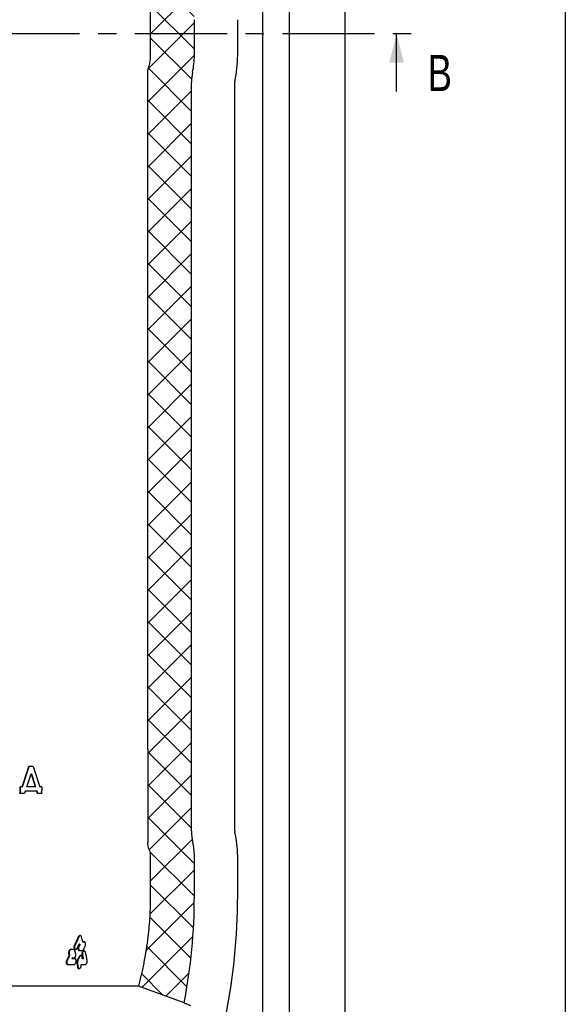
# Model space of a CAD drawing. Header units: millimetres. Extents: x 8 to 862, y 8 to 585.
# Tile 68 of 84: x 757 to 832, y 201 to 337. Entities that reach past the tile are written whole.
import ezdxf

# ---------------------------------------------------------------- set-up
doc = ezdxf.new("R2010")
doc.units = ezdxf.units.MM
doc.linetypes.add('CENTERX2', pattern=[20.32, 12.7, -2.54, 2.54, -2.54])
doc.layers.add('CENTERLINE', color=4, linetype='CENTERX2')
doc.layers.add('HATCH', color=3, linetype='Continuous')
doc.layers.add('OUTLINE', color=7, linetype='Continuous', lineweight=25)
doc.styles.add('SLDTEXTSTYLE0', font='TXT', dxfattribs={"width": 0.75})

msp = doc.modelspace()

# ---------------------------------------------------------------- hatches: boundary and pattern name
at = {"layer": 'HATCH'}
h = msp.add_hatch(dxfattribs=at)
h.set_pattern_fill('NET', color=256, angle=45, style=0)
edge = h.paths.add_edge_path(flags=0)
edge.add_line((759.48174, 410.83639), (753.43321, 410.83639))
edge.add_line((753.43321, 410.83639), (754.16571, 402.14876))
edge.add_spline(control_points=[(754.16571, 402.14876), (754.21739, 401.53585), (754.288, 400.92328), (754.46779, 399.69886), (754.57736, 399.08526), (754.96211, 397.26135), (755.29252, 396.06765), (755.69625, 394.896)], knot_values=[0, 0, 0, 0, 0.25, 0.25, 0.5, 0.5, 1, 1, 1, 1], weights=[1, 1, 1, 1, 1, 1, 1, 1], degree=3, periodic=0)
edge.add_spline(control_points=[(755.69625, 394.896), (756.10223, 393.71779), (756.46009, 392.52157), (756.92346, 390.69975), (757.06566, 390.0879), (757.32516, 388.85486), (757.44252, 388.23293), (757.96143, 385.12864), (758.16578, 382.64082), (758.16578, 380.14876)], knot_values=[0, 0, 0, 0, 0.25, 0.25, 0.375, 0.375, 0.5, 0.5, 1, 1, 1, 1], weights=[1, 1, 1, 1, 1, 1, 1, 1, 1, 1], degree=3, periodic=0)
edge.add_spline(control_points=[(758.16578, 380.14876), (758.16578, 379.38801), (758.13113, 378.63202), (757.99424, 377.12933), (757.89199, 376.38262), (757.75594, 375.64056)], knot_values=[0, 0, 0, 0, 0.5, 0.5, 1, 1, 1, 1], weights=[1, 1, 1, 1, 1, 1], degree=3, periodic=0)
edge.add_spline(control_points=[(757.75594, 375.64056), (757.56108, 374.57768), (757.41337, 373.50279), (757.21522, 371.32822), (757.16577, 370.23663), (757.16577, 369.14876)], knot_values=[0, 0, 0, 0, 0.5, 0.5, 1, 1, 1, 1], weights=[1, 1, 1, 1, 1, 1], degree=3, periodic=0)
edge.add_spline(control_points=[(757.16577, 369.14876), (757.16577, 368.76313), (757.19417, 368.3731), (757.30539, 367.61174), (757.38798, 367.23734), (757.60686, 366.50107), (757.74422, 366.13698), (758.0702, 365.43352), (758.2578, 365.09534), (758.47006, 364.77071)], knot_values=[0, 0, 0, 0, 0.25, 0.25, 0.5, 0.5, 0.75, 0.75, 1, 1, 1, 1], weights=[1, 1, 1, 1, 1, 1, 1, 1, 1, 1], degree=3, periodic=0)
edge.add_spline(control_points=[(758.47006, 364.77071), (758.93832, 364.05457), (759.40658, 363.33843), (759.87485, 362.62228), (764.3201, 355.82385), (768.76533, 349.02541), (773.21055, 342.22696)], knot_values=[0.024201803, 0.024201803, 0.024201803, 0.024201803, 0.026768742, 0.026768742, 0.026768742, 0.051136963, 0.051136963, 0.051136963, 0.051136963], weights=[1, 1, 1, 1, 1, 1, 1], degree=3, periodic=0)
edge.add_spline(control_points=[(773.21055, 342.22696), (773.47372, 341.82449), (773.70648, 341.40545), (774.11143, 340.53435), (774.28444, 340.07922), (774.56167, 339.15057), (774.66605, 338.67842), (774.80615, 337.71839), (774.8409, 337.23432), (774.8409, 336.75441)], knot_values=[0, 0, 0, 0, 0.25, 0.25, 0.5, 0.5, 0.75, 0.75, 1, 1, 1, 1], weights=[1, 1, 1, 1, 1, 1, 1, 1, 1, 1], degree=3, periodic=0)
edge.add_line((774.8409, 336.75441), (774.8409, 331.85461))
edge.add_spline(control_points=[(774.8409, 331.85461), (774.8409, 331.59868), (774.80184, 331.09284), (774.68734, 330.5986), (774.61056, 330.35448)], knot_values=[0, 0, 0, 0, 0.5, 1, 1, 1, 1], weights=[1, 1, 1, 1, 1], degree=3, periodic=0)
edge.add_line((774.61056, 330.35448), (774.57911, 330.25448))
edge.add_spline(control_points=[(774.57911, 330.25448), (774.53368, 330.11005), (774.4992, 329.96244), (774.45268, 329.66074), (774.4409, 329.50711), (774.4409, 329.35441)], knot_values=[0, 0, 0, 0, 0.5, 0.5, 1, 1, 1, 1], weights=[1, 1, 1, 1, 1, 1], degree=3, periodic=0)
edge.add_line((774.4409, 329.35441), (774.4409, 236.23726))
edge.add_line((774.4409, 236.23726), (774.4409, 234.03726))
edge.add_line((774.4409, 234.03726), (774.4409, 223.35936))
edge.add_spline(control_points=[(774.4409, 223.35936), (774.4409, 223.17789), (774.46087, 222.99667), (774.53789, 222.64689), (774.59478, 222.47695), (774.67079, 222.31217)], knot_values=[0, 0, 0, 0, 0.5, 0.5, 1, 1, 1, 1], weights=[1, 1, 1, 1, 1, 1], degree=3, periodic=0)
edge.add_arc((772.9909, 221.53726), 1.85, 0, 24.7633796, ccw=False)
edge.add_line((774.8409, 221.53726), (774.8409, 216.03726))
edge.add_spline(control_points=[(774.8409, 216.03726), (774.8409, 214.98841), (774.80657, 213.93783), (774.70269, 212.35932), (774.65933, 211.83271), (774.55492, 210.7786), (774.49372, 210.25015), (774.14512, 207.62256), (773.73046, 205.56057), (773.18472, 203.53726)], knot_values=[0, 0, 0, 0, 0.25, 0.25, 0.375, 0.375, 0.5, 0.5, 1, 1, 1, 1], weights=[1, 1, 1, 1, 1, 1, 1, 1, 1, 1], degree=3, periodic=0)
edge.add_line((773.18472, 203.53726), (779.45427, 201.25534))
edge.add_arc((702.8729, 216.03726), 77.99494, 349.0749889, 360)
edge.add_line((780.86784, 216.03726), (780.86784, 221.53726))
edge.add_arc((772.99104, 221.53726), 7.87679, 0, 13.559875)
edge.add_arc((786.94104, 224.90178), 6.47321, 180, 193.559875, ccw=False)
edge.add_line((780.46784, 224.90178), (780.46784, 328.13439))
edge.add_arc((786.94104, 328.13439), 6.47321, 167.7261922, 180, ccw=False)
edge.add_arc((769.84104, 331.85461), 11.02679, 347.7261922, 360)
edge.add_line((780.86784, 331.85461), (780.86784, 336.75441))
edge.add_arc((764.84104, 336.75441), 16.02679, 0, 33.1789317)
edge.add_line((778.25492, 345.52516), (764.28345, 366.89295))
edge.add_arc((769.7013, 370.43545), 6.47321, 176.861318, 213.1789317, ccw=False)
edge.add_arc((793.16604, 369.14876), 29.97321, 169.6111422, 176.861318, ccw=False)
edge.add_arc((733.16604, 380.14876), 31.02679, 349.6111422, 360)
edge.add_arc((712.89777, 380.14876), 51.29507, 0, 19.0124906)
edge.add_arc((784.05998, 404.66923), 23.97321, 184.8194221, 199.0124906, ccw=False)
edge.add_line((760.17153, 402.6551), (759.48174, 410.83639))

# ---------------------------------------------------------------- linework, layer by layer
at = {"layer": 'CENTERLINE'}
msp.add_line((752.35585, 334.84422), (810.74484, 334.84422), dxfattribs=at)
at = {"layer": 'CENTERLINE', "linetype": 'Continuous'}
msp.add_line((808.74484, 326.84422), (808.74484, 334.84422), dxfattribs=at)
at = {"layer": 'CENTERLINE'}
msp.add_solid([(808.74484, 334.84422), (807.74484, 330.84422), (809.74484, 330.84422)], dxfattribs=at)
at = {"layer": 'OUTLINE'}
for p, q in [((832, 585), (832, 8)), ((790.28666, 183.08725), (790.28666, 429.83342)), ((793.9859, 183.08725), (793.9859, 429.83342)), ((801.66604, 183.08725), (801.66604, 429.83342)), ((774.8409, 331.85461), (774.8409, 336.75441)), ((780.86784, 331.85461), (780.86784, 336.75441)), ((786.84105, 331.85461), (786.84105, 336.75441)), ((774.57911, 330.25448), (774.61056, 330.35448)), ((774.4409, 236.23726), (774.4409, 329.35441)), ((780.46784, 224.90177), (780.46784, 328.13439)), ((786.44104, 224.90177), (786.44104, 328.13439)), ((757.11817, 231.05198), (758.05032, 233.83726)), ((757.1682, 231.05198), (758.10295, 233.83726)), ((758.64721, 233.83726), (758.05032, 233.83726)), ((758.64721, 233.83726), (759.55035, 231.05198)), ((774.4409, 234.03726), (774.4409, 223.35936)), ((757.75612, 231.05198), (758.34969, 232.84209)), ((758.34969, 232.84209), (758.936, 231.05198)), ((758.34969, 232.84209), (758.40316, 232.84209)), ((758.40316, 232.84209), (758.9911, 231.05198)), ((757.11817, 231.05198), (756.83669, 231.05198)), ((756.83669, 230.42083), (756.83669, 231.05198)), ((756.88594, 230.42083), (756.88594, 231.05198)), ((757.11817, 231.05198), (757.1682, 231.05198)), ((758.936, 231.05198), (757.75612, 231.05198)), ((758.936, 231.05198), (758.9911, 231.05198)), ((759.85407, 231.05198), (759.55035, 231.05198)), ((759.85407, 231.05198), (759.85407, 230.42083)), ((756.79652, 230.10227), (756.90462, 230.42083)), ((757.43833, 230.10227), (756.79652, 230.10227)), ((756.90462, 230.42083), (756.83669, 230.42083)), ((756.84566, 230.10227), (756.95406, 230.42083)), ((756.90462, 230.42083), (756.95406, 230.42083)), ((757.54515, 230.42083), (757.43833, 230.10227)), ((759.14095, 230.42083), (757.54515, 230.42083)), ((759.24404, 230.10227), (759.14095, 230.42083)), ((759.14095, 230.42083), (759.19663, 230.42083)), ((759.3, 230.10227), (759.19663, 230.42083)), ((759.85407, 230.10227), (759.24404, 230.10227)), ((759.75244, 230.42083), (759.85407, 230.10227)), ((759.85407, 230.42083), (759.75244, 230.42083)), ((774.8409, 216.03726), (774.8409, 221.53726)), ((780.86784, 216.03726), (780.86784, 221.53726)), ((786.84105, 216.03726), (786.84105, 221.53726)), ((765.06674, 209.33725), (764.99265, 209.33725)), ((765.09994, 209.21543), (765.02569, 209.21543)), ((765.58833, 209.61542), (765.51289, 209.61542)), ((763.71385, 207.85909), (763.64283, 207.85909)), ((763.42194, 206.53726), (764.27323, 206.53726)), ((764.38492, 207.33726), (763.99636, 207.33726)), ((764.13161, 207.45908), (764.05912, 207.45908)), ((764.75664, 206.73781), (764.68183, 206.73781)), ((765.28261, 206.53725), (765.79525, 206.53725)), ((765.48665, 207.33725), (765.39878, 207.33725)), ((765.56338, 207.33725), (765.48665, 207.33725)), ((764.84026, 206.22005), (764.76481, 206.22005)), ((773.18472, 203.53726), (705.14737, 203.53726)), ((779.45427, 201.25534), (773.18472, 203.53726))]:
    msp.add_line(p, q, dxfattribs=at)
at = {"layer": 'OUTLINE', "flags": 128}
msp.add_lwpolyline([(774.4409, 236.23726), (774.4409, 235.63636), (774.4409, 235.03547), (774.4409, 234.03726)], dxfattribs=at)
at = {"layer": 'OUTLINE'}
for centre, radius, start, end in [((769.84104, 331.85461), 11.02679, 347.7261922, 0), ((769.84104, 331.85461), 17, 347.7261922, 0), ((786.94104, 328.13439), 6.47321, 167.7261922, 180), ((786.94104, 328.13439), 0.5, 167.7261922, 180), ((786.94104, 224.90178), 6.47321, 180, 193.559875), ((786.94104, 224.90178), 0.5, 180, 193.559875), ((772.99104, 221.53726), 13.85, 0, 13.559875), ((772.99104, 221.53726), 7.87679, 0, 13.559875), ((702.8729, 216.03726), 77.99494, 349.0749889, 0), ((702.8729, 216.03726), 83.96815, 348.4245773, 0)]:
    msp.add_arc(centre, radius, start, end, dxfattribs=at)
for points, knots in [([(774.8409, 336.75441), (774.83747, 336.9536), (774.83058, 337.35269), (774.77718, 337.92423), (774.6978, 338.46743), (774.5942, 338.98269), (774.46325, 339.49369), (774.29609, 340.02686), (774.08835, 340.57717), (773.83319, 341.14291), (773.54408, 341.69608), (773.32173, 342.05), (773.21055, 342.22696)], [0, 0, 0, 0, 0.10319297, 0.206756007, 0.297147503, 0.387539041, 0.478940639, 0.570342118, 0.676922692, 0.783502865, 0.891751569, 1, 1, 1, 1]), ([(774.61056, 330.35448), (774.64562, 330.475), (774.71575, 330.71605), (774.7862, 331.08925), (774.83237, 331.46924), (774.83806, 331.72615), (774.8409, 331.85461)], [0, 0, 0, 0, 0.247083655, 0.494167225, 0.747084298, 1, 1, 1, 1]), ([(774.4409, 329.35441), (774.44467, 329.4673), (774.45163, 329.67563), (774.50065, 329.97721), (774.55288, 330.16178), (774.57911, 330.25448)], [0, 0, 0, 0, 0.370552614, 0.683827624, 1, 1, 1, 1]), ([(774.67079, 222.31218), (774.61899, 222.44077), (774.51389, 222.70168), (774.44984, 223.05905), (774.44325, 223.28038), (774.4409, 223.35936)], [0, 0, 0, 0, 0.384642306, 0.780436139, 1, 1, 1, 1]), ([(774.8409, 221.53726), (774.8376, 221.61926), (774.83064, 221.79237), (774.77567, 222.05489), (774.70601, 222.22577), (774.67079, 222.31218)], [0, 0, 0, 0, 0.307915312, 0.650069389, 1, 1, 1, 1]), ([(773.18472, 203.53726), (773.32967, 204.09789), (773.61955, 205.21915), (773.97754, 206.92259), (774.27838, 208.63986), (774.50086, 210.2616), (774.65892, 211.78049), (774.76323, 213.19569), (774.82873, 214.61502), (774.83685, 215.56318), (774.8409, 216.03726)], [0, 0, 0, 0, 0.137364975, 0.27472983, 0.412821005, 0.550912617, 0.662987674, 0.77506282, 0.887531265, 1, 1, 1, 1]), ([(764.86057, 210.33725), (764.81698, 210.24451), (764.72982, 210.05902), (764.55382, 209.6894), (764.41925, 209.41268), (764.32973, 209.22861)], [0, 0, 0, 0, 0.25082042, 0.501642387, 1, 1, 1, 1]), ([(764.9338, 210.33725), (764.89016, 210.24457), (764.80289, 210.0592), (764.62655, 209.68958), (764.49171, 209.4128), (764.40197, 209.22861)], [0, 0, 0, 0, 0.250660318, 0.501322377, 1, 1, 1, 1]), ([(765.31356, 210.33725), (765.29947, 210.37479), (765.27128, 210.44991), (765.19672, 210.51965), (765.11103, 210.54448), (765.02319, 210.52508), (764.94156, 210.46558), (764.88906, 210.39473), (764.86576, 210.34773), (764.86057, 210.33725)], [0, 0, 0, 0, 0.167111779, 0.334454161, 0.494063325, 0.645125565, 0.797290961, 0.954816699, 1, 1, 1, 1]), ([(765.1409, 210.52802), (765.1265, 210.52585), (765.08347, 210.51936), (765.01475, 210.46398), (764.96217, 210.39451), (764.93889, 210.34753), (764.9338, 210.33725)], [0, 0, 0, 0, 0.177974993, 0.531871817, 0.897629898, 1, 1, 1, 1]), ([(765.51289, 209.61542), (765.49669, 209.67576), (765.46429, 209.79645), (765.39841, 210.03703), (765.34745, 210.21734), (765.31356, 210.33725)], [0, 0, 0, 0, 0.250880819, 0.501766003, 1, 1, 1, 1]), ([(764.32973, 209.22861), (764.31293, 209.1869), (764.27838, 209.10113), (764.2643, 208.95773), (764.28265, 208.82242), (764.3332, 208.71291), (764.40758, 208.64398), (764.49425, 208.62141), (764.58257, 208.64264), (764.66473, 208.70302), (764.71742, 208.77281), (764.74109, 208.81857), (764.74629, 208.82861)], [0, 0, 0, 0, 0.110689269, 0.227614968, 0.343664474, 0.45798646, 0.56749296, 0.670596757, 0.770046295, 0.869187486, 0.971278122, 1, 1, 1, 1]), ([(764.40197, 209.22861), (764.38515, 209.1869), (764.35058, 209.10123), (764.33653, 208.95817), (764.35475, 208.82267), (764.40555, 208.71499), (764.46916, 208.64936), (764.51678, 208.64078), (764.53388, 208.6377)], [0, 0, 0, 0, 0.176210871, 0.361991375, 0.546187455, 0.7278246, 0.902284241, 1, 1, 1, 1]), ([(764.74629, 208.82861), (764.76703, 208.87109), (764.80853, 208.95603), (764.89085, 209.12556), (764.95197, 209.25266), (764.99265, 209.33725)], [0, 0, 0, 0, 0.250581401, 0.501173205, 1, 1, 1, 1]), ([(765.02569, 209.21543), (764.99604, 209.19048), (764.9384, 209.14199), (764.8749, 209.02571), (764.83614, 208.89411), (764.82672, 208.75343), (764.85021, 208.6218), (764.90415, 208.51981), (764.97486, 208.46158), (765.02696, 208.45516), (765.04948, 208.45238)], [0, 0, 0, 0, 0.131168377, 0.254976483, 0.381445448, 0.514051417, 0.648735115, 0.780276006, 0.905048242, 1, 1, 1, 1]), ([(765.09994, 209.21543), (765.07027, 209.19055), (765.01253, 209.14212), (764.94887, 209.02587), (764.91006, 208.89428), (764.90065, 208.75385), (764.92409, 208.62248), (764.97792, 208.52052), (765.04882, 208.46176), (765.10133, 208.45523), (765.12421, 208.45238)], [0, 0, 0, 0, 0.131003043, 0.255013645, 0.381301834, 0.513455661, 0.647597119, 0.778788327, 0.903612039, 1, 1, 1, 1]), ([(764.99265, 209.33725), (764.99543, 209.32707), (765.00098, 209.30672), (765.012, 209.26611), (765.02022, 209.23568), (765.02569, 209.21543)], [0, 0, 0, 0, 0.250621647, 0.501296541, 1, 1, 1, 1]), ([(765.06674, 209.33725), (765.06952, 209.32708), (765.07509, 209.30673), (765.08618, 209.26612), (765.09444, 209.23569), (765.09994, 209.21543)], [0, 0, 0, 0, 0.25049169, 0.500990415, 1, 1, 1, 1]), ([(765.82086, 209.08791), (765.83713, 209.12937), (765.87072, 209.21502), (765.88533, 209.35838), (765.86907, 209.49372), (765.82219, 209.60297), (765.75223, 209.67225), (765.67017, 209.69536), (765.58642, 209.6769), (765.53687, 209.63546), (765.51289, 209.61542)], [0, 0, 0, 0, 0.127665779, 0.263693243, 0.397547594, 0.529358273, 0.655446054, 0.775323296, 0.891312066, 1, 1, 1, 1]), ([(765.70303, 209.67858), (765.68929, 209.67643), (765.64937, 209.67018), (765.61251, 209.63711), (765.58833, 209.61542)], [0, 0, 0, 0, 0.344063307, 1, 1, 1, 1]), ([(765.61313, 208.65263), (765.6306, 208.68897), (765.66555, 208.76165), (765.73496, 208.90673), (765.78653, 209.0155), (765.82086, 209.08791)], [0, 0, 0, 0, 0.250528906, 0.501054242, 1, 1, 1, 1]), ([(763.64283, 207.85909), (763.61186, 207.79892), (763.53442, 207.64846), (763.4095, 207.40783), (763.31485, 207.22745), (763.26753, 207.13726)], [0, 0, 0, 0, 0.249953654, 0.624963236, 1, 1, 1, 1]), ([(763.71385, 207.85909), (763.68283, 207.79891), (763.60525, 207.64845), (763.48012, 207.40782), (763.38532, 207.22745), (763.33792, 207.13726)], [0, 0, 0, 0, 0.249986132, 0.624983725, 1, 1, 1, 1]), ([(763.84556, 208.62212), (763.81088, 208.61664), (763.74584, 208.60636), (763.65696, 208.53331), (763.5871, 208.43416), (763.53819, 208.30906), (763.51772, 208.16908), (763.53152, 208.03235), (763.57543, 207.92229), (763.62226, 207.87838), (763.64283, 207.85909)], [0, 0, 0, 0, 0.1338338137, 0.2510556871, 0.3690334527, 0.4942056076, 0.6260240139, 0.761194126, 0.8950854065, 1, 1, 1, 1]), ([(763.91673, 208.62212), (763.88207, 208.61668), (763.81687, 208.60644), (763.72768, 208.53342), (763.65755, 208.43403), (763.6086, 208.30884), (763.58822, 208.16903), (763.60208, 208.03264), (763.64606, 207.92251), (763.69307, 207.87853), (763.71385, 207.85909)], [0, 0, 0, 0, 0.13365136, 0.251380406, 0.369614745, 0.494732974, 0.626185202, 0.760807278, 0.894248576, 1, 1, 1, 1]), ([(764.18502, 208.62132), (764.15559, 208.62139), (764.09673, 208.62153), (763.98375, 208.62179), (763.89978, 208.62199), (763.84556, 208.62212)], [0, 0, 0, 0, 0.261592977, 0.523186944, 1, 1, 1, 1]), ([(764.05912, 207.45908), (764.08354, 207.43595), (764.13101, 207.39097), (764.22111, 207.38016), (764.30887, 207.41051), (764.38971, 207.47784), (764.45822, 207.57787), (764.50659, 207.70388), (764.52981, 207.84885), (764.51496, 207.93958), (764.50727, 207.98659)], [0, 0, 0, 0, 0.12784281, 0.248516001, 0.361009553, 0.475029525, 0.594535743, 0.721349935, 0.855613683, 1, 1, 1, 1]), ([(764.39269, 208.42188), (764.37882, 208.45977), (764.35122, 208.53511), (764.27563, 208.60725), (764.21458, 208.61673), (764.18502, 208.62132)], [0, 0, 0, 0, 0.342816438, 0.681801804, 1, 1, 1, 1]), ([(764.50727, 207.98659), (764.49788, 208.02289), (764.47912, 208.0955), (764.44114, 208.24058), (764.41206, 208.34939), (764.39269, 208.42188)], [0, 0, 0, 0, 0.250272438, 0.500550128, 1, 1, 1, 1]), ([(765.39878, 207.33725), (765.40472, 207.38212), (765.41722, 207.47652), (765.39573, 207.60811), (765.34401, 207.71031), (765.27074, 207.76784), (765.18723, 207.77918), (765.10323, 207.74827), (765.0218, 207.68006), (764.9804, 207.60975), (764.95864, 207.57279)], [0, 0, 0, 0, 0.128473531, 0.270286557, 0.402879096, 0.52773971, 0.645019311, 0.758583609, 0.873098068, 1, 1, 1, 1]), ([(765.24103, 207.76463), (765.2205, 207.75897), (765.17222, 207.74565), (765.09706, 207.67939), (765.05548, 207.60947), (765.03366, 207.57279)], [0, 0, 0, 0, 0.259951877, 0.611679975, 1, 1, 1, 1]), ([(765.04948, 208.45238), (765.07774, 208.45245), (765.13427, 208.45259), (765.24174, 208.45287), (765.3205, 208.45306), (765.37132, 208.45319)], [0, 0, 0, 0, 0.2617932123, 0.523584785, 1, 1, 1, 1]), ([(765.85454, 208.2459), (765.84251, 208.28332), (765.81829, 208.35865), (765.74978, 208.42845), (765.6689, 208.45304), (765.5852, 208.43363), (765.50565, 208.37559), (765.43627, 208.2835), (765.38358, 208.16353), (765.35556, 208.02605), (765.35668, 207.91691), (765.36804, 207.86026), (765.37092, 207.84589)], [0, 0, 0, 0, 0.110644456, 0.222697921, 0.325153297, 0.423735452, 0.522364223, 0.623859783, 0.730953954, 0.844061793, 0.960426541, 1, 1, 1, 1]), ([(765.37092, 207.84589), (765.38081, 207.80349), (765.40554, 207.69749), (765.44427, 207.52793), (765.47253, 207.40081), (765.48665, 207.33725)], [0, 0, 0, 0, 0.249990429, 0.624989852, 1, 1, 1, 1]), ([(765.37132, 208.45319), (765.40377, 208.45904), (765.46446, 208.46999), (765.55088, 208.54433), (765.59179, 208.61551), (765.61313, 208.65263)], [0, 0, 0, 0, 0.354681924, 0.663443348, 1, 1, 1, 1]), ([(765.70011, 208.43593), (765.68741, 208.43388), (765.6475, 208.42742), (765.58149, 208.37398), (765.51192, 208.28338), (765.45922, 208.16265), (765.43139, 208.02539), (765.4327, 207.91654), (765.44409, 207.86015), (765.44697, 207.84589)], [0, 0, 0, 0, 0.074233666, 0.233450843, 0.39703628, 0.56922696, 0.750620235, 0.936918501, 1, 1, 1, 1]), ([(765.44697, 207.84589), (765.45691, 207.80349), (765.48178, 207.69749), (765.52075, 207.52793), (765.54917, 207.40081), (765.56338, 207.33725)], [0, 0, 0, 0, 0.249990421, 0.624990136, 1, 1, 1, 1]), ([(766.09486, 207.13726), (766.05682, 207.32188), (765.99976, 207.59884), (765.91817, 207.96848), (765.87575, 208.15343), (765.85454, 208.2459)], [0, 0, 0, 0, 0.499941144, 0.749967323, 1, 1, 1, 1]), ([(763.26753, 207.13726), (763.24898, 207.0948), (763.2111, 207.00806), (763.1935, 206.86308), (763.20998, 206.72576), (763.26138, 206.61671), (763.33591, 206.54891), (763.39463, 206.54095), (763.42194, 206.53726)], [0, 0, 0, 0, 0.168625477, 0.344494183, 0.522408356, 0.697685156, 0.859415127, 1, 1, 1, 1]), ([(763.33792, 207.13726), (763.31935, 207.09481), (763.28146, 207.00819), (763.26389, 206.86344), (763.28035, 206.72643), (763.33162, 206.61745), (763.40631, 206.54912), (763.46549, 206.54104), (763.4932, 206.53726)], [0, 0, 0, 0, 0.16846238, 0.343777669, 0.520972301, 0.69570343, 0.857477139, 1, 1, 1, 1]), ([(763.99636, 207.33726), (764.00683, 207.35756), (764.02255, 207.38801), (764.04346, 207.42862), (764.0539, 207.44893), (764.05912, 207.45908)], [0, 0, 0, 0, 0.499974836, 0.749992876, 1, 1, 1, 1]), ([(764.13161, 207.45908), (764.15551, 207.43374), (764.1887, 207.39857), (764.23237, 207.39546), (764.24458, 207.39459)], [0, 0, 0, 0, 0.720431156, 1, 1, 1, 1]), ([(764.27323, 206.53726), (764.30683, 206.5429), (764.36939, 206.55342), (764.45619, 206.62588), (764.52581, 206.72384), (764.577, 206.84898), (764.60161, 206.98994), (764.59235, 207.12908), (764.54908, 207.24298), (764.47771, 207.32153), (764.41601, 207.33199), (764.38492, 207.33726)], [0, 0, 0, 0, 0.115229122, 0.214592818, 0.316250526, 0.425153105, 0.541881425, 0.661057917, 0.778056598, 0.888161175, 1, 1, 1, 1]), ([(764.73836, 207.13669), (764.71964, 207.09201), (764.68222, 207.00266), (764.66412, 206.85995), (764.67619, 206.77673), (764.68183, 206.73781)], [0, 0, 0, 0, 0.347452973, 0.694798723, 1, 1, 1, 1]), ([(764.68183, 206.73781), (764.68898, 206.69464), (764.70685, 206.58671), (764.73466, 206.41411), (764.75476, 206.28473), (764.76481, 206.22005)], [0, 0, 0, 0, 0.249997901, 0.624995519, 1, 1, 1, 1]), ([(764.95864, 207.57279), (764.9404, 207.53644), (764.8948, 207.44555), (764.82145, 207.30018), (764.76605, 207.19119), (764.73836, 207.13669)], [0, 0, 0, 0, 0.249993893, 0.624999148, 1, 1, 1, 1]), ([(764.81304, 207.13669), (764.79435, 207.09214), (764.75696, 207.00304), (764.73877, 206.86029), (764.75093, 206.77695), (764.75664, 206.73781)], [0, 0, 0, 0, 0.346584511, 0.693074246, 1, 1, 1, 1]), ([(764.75664, 206.73781), (764.76384, 206.69464), (764.78185, 206.58672), (764.80987, 206.41411), (764.83013, 206.28474), (764.84026, 206.22005)], [0, 0, 0, 0, 0.249988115, 0.624985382, 1, 1, 1, 1]), ([(764.76481, 206.22005), (764.77268, 206.17957), (764.78884, 206.09653), (764.84994, 206.00986), (764.9291, 205.96938), (765.01376, 205.97536), (765.09642, 206.02076), (765.17224, 206.10118), (765.23563, 206.21256), (765.27791, 206.34767), (765.28908, 206.4605), (765.28393, 206.52161), (765.28261, 206.53725)], [0, 0, 0, 0, 0.110890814, 0.227521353, 0.331904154, 0.429167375, 0.524582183, 0.622635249, 0.727703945, 0.840714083, 0.959251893, 1, 1, 1, 1]), ([(765.03366, 207.57279), (765.0154, 207.53644), (764.96973, 207.44555), (764.89626, 207.30018), (764.84078, 207.19119), (764.81304, 207.13669)], [0, 0, 0, 0, 0.249993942, 0.624998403, 1, 1, 1, 1]), ([(765.79525, 206.53725), (765.82548, 206.54234), (765.88239, 206.55193), (765.96382, 206.62235), (766.03105, 206.71925), (766.0812, 206.84322), (766.11109, 206.99106), (766.10055, 207.08601), (766.09486, 207.13726)], [0, 0, 0, 0, 0.16581525, 0.31213709, 0.466111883, 0.626767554, 0.798576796, 1, 1, 1, 1]), ([(764.84026, 206.22005), (764.84825, 206.17984), (764.86465, 206.09737), (764.92256, 206.01034), (764.97597, 205.99004), (764.99958, 205.98106)], [0, 0, 0, 0, 0.346858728, 0.711370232, 1, 1, 1, 1]), ([(779.45427, 201.25534), (779.59907, 201.19989), (779.88872, 201.08899), (780.17331, 200.9545), (780.31562, 200.88725)], [0, 0, 0, 0, 0.499952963, 1, 1, 1, 1])]:
    msp.add_open_spline(points, degree=3, knots=knots, dxfattribs=at)

# ---------------------------------------------------------------- texts
at = {"layer": 'CENTERLINE', "insert": (813.03619, 331.90514), "char_height": 5, "attachment_point": 1, "style": 'SLDTEXTSTYLE0'}
msp.add_mtext('B', dxfattribs=at)

doc.saveas('drawing.dxf')
